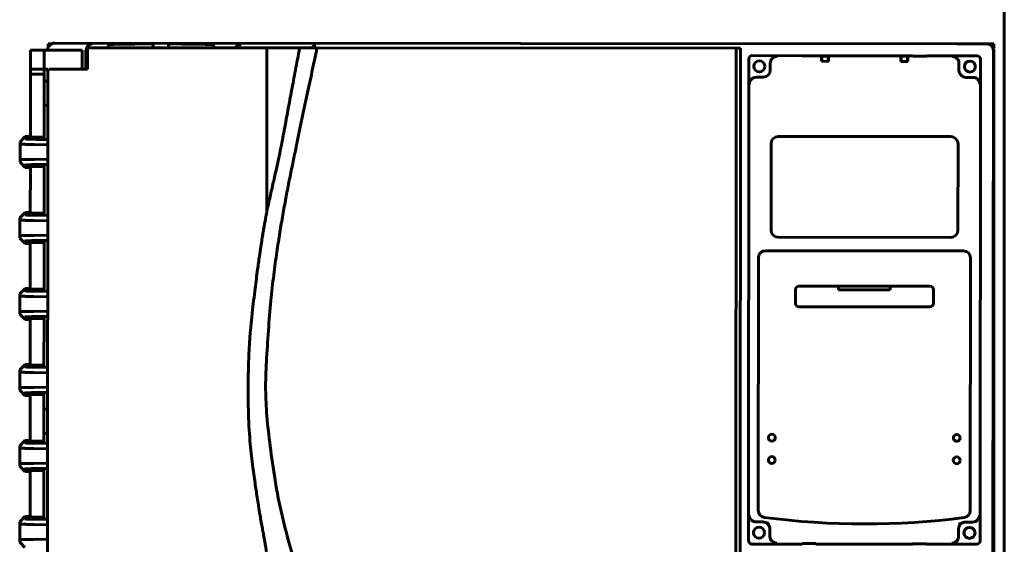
# Model space of a CAD drawing. Header units: millimetres. Extents: x 0 to 420, y 0 to 297.
# Tile 4 of 14: x 88 to 160, y 182 to 220. Entities that reach past the tile are written whole.
import ezdxf

# ---------------------------------------------------------------- set-up
doc = ezdxf.new("R2010")
doc.units = ezdxf.units.MM
doc.linetypes.add('K5LT_BASIC', pattern=[0])
doc.layers.add('Системный слой', color=7, linetype='Continuous')

# ---------------------------------------------------------------- blocks, each defined once
blk = doc.blocks.new('U55')
at = {"layer": 'Системный слой', "color": 150, "linetype": 'K5LT_BASIC', "lineweight": 60, "true_color": 0x0080ff}
for p, q in [((90.513, 217.771), (90.744, 217.771)), ((156.33, 217.771), (159.013, 217.771))]:
    blk.add_line(p, q, dxfattribs=at)
blk = doc.blocks.new('U57')
at = {"layer": 'Системный слой', "color": 150, "linetype": 'K5LT_BASIC', "lineweight": 60, "true_color": 0x0080ff}
for p, q in [((158.831, 217.683), (158.796, 217.648)), ((158.866, 217.713), (158.831, 217.683)), ((158.884, 217.726), (158.866, 217.713)), ((158.893, 217.732), (158.884, 217.726)), ((158.897, 217.735), (158.893, 217.732)), ((158.899, 217.736), (158.897, 217.735)), ((158.941, 217.757), (158.899, 217.736)), ((159.013, 217.771), (158.941, 217.757))]:
    blk.add_line(p, q, dxfattribs=at)
blk = doc.blocks.new('U60')
at = {"layer": 'Системный слой', "color": 150, "linetype": 'K5LT_BASIC', "lineweight": 60, "true_color": 0x0080ff}
for p, q in [((158.964, 217.351), (158.979, 217.359)), ((158.979, 217.359), (158.98, 217.359)), ((158.98, 217.359), (158.982, 217.36)), ((158.982, 217.36), (158.985, 217.362)), ((158.985, 217.362), (158.991, 217.366)), ((158.991, 217.366), (159, 217.373)), ((159, 217.373), (159.011, 217.388)), ((159.011, 217.388), (159.013, 217.396))]:
    blk.add_line(p, q, dxfattribs=at)
blk = doc.blocks.new('U63')
at = {"layer": 'Системный слой', "color": 150, "linetype": 'K5LT_BASIC', "lineweight": 60, "true_color": 0x0080ff}
for p, q in [((158.93, 217.465), (158.958, 217.468)), ((158.958, 217.468), (158.985, 217.47)), ((158.985, 217.47), (159.013, 217.471))]:
    blk.add_line(p, q, dxfattribs=at)
blk = doc.blocks.new('U64')
at = {"layer": 'Системный слой', "color": 150, "linetype": 'K5LT_BASIC', "lineweight": 60, "true_color": 0x0080ff}
for p, q in [((90.531, 217.77), (90.513, 217.771)), ((90.578, 217.759), (90.531, 217.77)), ((90.602, 217.749), (90.578, 217.759)), ((90.614, 217.743), (90.602, 217.749)), ((90.62, 217.74), (90.614, 217.743)), ((90.623, 217.738), (90.62, 217.74)), ((90.624, 217.737), (90.623, 217.738)), ((90.657, 217.715), (90.624, 217.737))]:
    blk.add_line(p, q, dxfattribs=at)
blk = doc.blocks.new('U65')
at = {"layer": 'Системный слой', "color": 150, "linetype": 'K5LT_BASIC', "lineweight": 60, "true_color": 0x0080ff}
for p, q in [((104.1, 217.521), (104.109, 217.533)), ((104.109, 217.533), (104.127, 217.556)), ((104.127, 217.556), (104.167, 217.597)), ((104.167, 217.597), (104.194, 217.62)), ((104.194, 217.62), (104.196, 217.622)), ((104.196, 217.622), (104.201, 217.625)), ((104.201, 217.625), (104.21, 217.633)), ((104.21, 217.633), (104.23, 217.647)), ((104.23, 217.647), (104.272, 217.671)), ((104.272, 217.671), (104.322, 217.695)), ((104.322, 217.695), (104.325, 217.696)), ((104.325, 217.696), (104.331, 217.698)), ((104.331, 217.698), (104.343, 217.702)), ((104.343, 217.702), (104.368, 217.71)), ((104.368, 217.71), (104.421, 217.722)), ((104.421, 217.722), (104.481, 217.727)), ((104.078, 217.489), (104.093, 217.511)), ((104.093, 217.511), (104.094, 217.512)), ((104.094, 217.512), (104.096, 217.515)), ((104.096, 217.515), (104.1, 217.521))]:
    blk.add_line(p, q, dxfattribs=at)
blk = doc.blocks.new('U66')
at = {"layer": 'Системный слой', "color": 150, "linetype": 'K5LT_BASIC', "lineweight": 60, "true_color": 0x0080ff}
for p, q in [((109.61, 217.532), (109.612, 217.533)), ((109.612, 217.533), (109.615, 217.536)), ((109.615, 217.536), (109.622, 217.541)), ((109.622, 217.541), (109.636, 217.552)), ((109.636, 217.552), (109.664, 217.571)), ((109.664, 217.571), (109.726, 217.604)), ((109.726, 217.604), (109.734, 217.607)), ((109.734, 217.607), (109.736, 217.608)), ((109.736, 217.608), (109.742, 217.61)), ((109.742, 217.61), (109.754, 217.614)), ((109.754, 217.614), (109.778, 217.622)), ((109.778, 217.622), (109.829, 217.634)), ((109.829, 217.634), (109.887, 217.64)), ((109.562, 217.485), (109.61, 217.532))]:
    blk.add_line(p, q, dxfattribs=at)
blk = doc.blocks.new('U67')
at = {"layer": 'Системный слой', "color": 150, "linetype": 'K5LT_BASIC', "lineweight": 60, "true_color": 0x0080ff}
for p, q in [((90.47, 217.325), (90.47, 217.326)), ((90.399, 131.075), (90.399, 131.076))]:
    blk.add_line(p, q, dxfattribs=at)
blk = doc.blocks.new('U69')
at = {"layer": 'Системный слой', "color": 150, "linetype": 'K5LT_BASIC', "lineweight": 60, "true_color": 0x0080ff}
for p, q in [((94.841, 217.626), (94.842, 217.628)), ((94.841, 217.625), (94.841, 217.626)), ((94.841, 217.616), (94.841, 217.625)), ((94.841, 217.625), (94.841, 217.625)), ((94.841, 217.607), (94.841, 217.616)), ((94.842, 217.603), (94.841, 217.607)), ((94.842, 217.632), (94.844, 217.64)), ((94.842, 217.628), (94.842, 217.632)), ((94.842, 217.601), (94.842, 217.603)), ((94.842, 217.599), (94.842, 217.601)), ((94.845, 217.589), (94.842, 217.599)), ((94.842, 217.599), (94.842, 217.599)), ((94.844, 217.64), (94.848, 217.648)), ((94.848, 217.58), (94.845, 217.589)), ((94.848, 217.649), (94.849, 217.651)), ((94.848, 217.648), (94.848, 217.649)), ((94.848, 217.648), (94.848, 217.648)), ((94.85, 217.575), (94.848, 217.58)), ((94.849, 217.651), (94.851, 217.655)), ((94.851, 217.572), (94.85, 217.575)), ((94.851, 217.655), (94.856, 217.662)), ((94.851, 217.571), (94.851, 217.572)), ((94.851, 217.57), (94.851, 217.571)), ((94.856, 217.559), (94.851, 217.57)), ((94.856, 217.662), (94.862, 217.669)), ((94.862, 217.548), (94.856, 217.559)), ((94.862, 217.67), (94.863, 217.671)), ((94.862, 217.669), (94.862, 217.67)), ((94.866, 217.542), (94.862, 217.548)), ((94.863, 217.671), (94.864, 217.672)), ((94.864, 217.672), (94.868, 217.676)), ((94.867, 217.54), (94.866, 217.542)), ((94.868, 217.538), (94.867, 217.54)), ((94.868, 217.676), (94.875, 217.683)), ((94.869, 217.537), (94.868, 217.538)), ((94.875, 217.528), (94.869, 217.537)), ((94.875, 217.683), (94.884, 217.689)), ((94.884, 217.689), (94.884, 217.69)), ((94.884, 217.69), (94.886, 217.69)), ((94.886, 217.69), (94.888, 217.692)), ((94.888, 217.692), (94.893, 217.695)), ((94.893, 217.695), (94.903, 217.701)), ((94.903, 217.701), (94.914, 217.707)), ((94.914, 217.707), (94.915, 217.707)), ((94.915, 217.707), (94.917, 217.708)), ((94.917, 217.708), (94.92, 217.709)), ((94.92, 217.709), (94.926, 217.712)), ((94.926, 217.712), (94.939, 217.716)), ((94.939, 217.716), (94.953, 217.721)), ((94.953, 217.721), (94.954, 217.721)), ((94.954, 217.721), (94.955, 217.722)), ((94.955, 217.722), (94.959, 217.722)), ((94.959, 217.722), (94.967, 217.724)), ((94.967, 217.724), (94.982, 217.728)), ((94.982, 217.728), (94.999, 217.731)), ((94.999, 217.731), (95, 217.731)), ((95, 217.731), (95.002, 217.731)), ((95.002, 217.731), (95.006, 217.732)), ((95.006, 217.732), (95.015, 217.733)), ((95.015, 217.733), (95.033, 217.734)), ((95.033, 217.734), (95.052, 217.735)), ((94.884, 217.514), (94.875, 217.528)), ((94.89, 217.507), (94.884, 217.514)), ((94.892, 217.503), (94.89, 217.507)), ((94.894, 217.501), (94.892, 217.503)), ((94.894, 217.5), (94.894, 217.501)), ((94.895, 217.5), (94.894, 217.5)), ((94.897, 217.497), (94.895, 217.5))]:
    blk.add_line(p, q, dxfattribs=at)
blk = doc.blocks.new('U70')
at = {"layer": 'Системный слой', "color": 150, "linetype": 'K5LT_BASIC', "lineweight": 60, "true_color": 0x0080ff}
for p, q in [((93.243, 217.265), (93.241, 215.948)), ((93.172, 132.298), (93.171, 131.132))]:
    blk.add_line(p, q, dxfattribs=at)
blk = doc.blocks.new('U72')
at = {"layer": 'Системный слой', "color": 150, "linetype": 'K5LT_BASIC', "lineweight": 60, "true_color": 0x0080ff}
for p, q in [((102.289, 217.729), (102.344, 217.724)), ((102.344, 217.724), (102.345, 217.724)), ((102.345, 217.724), (102.347, 217.724)), ((102.347, 217.724), (102.351, 217.723)), ((102.351, 217.723), (102.359, 217.722)), ((102.359, 217.722), (102.375, 217.718)), ((102.375, 217.718), (102.39, 217.714)), ((102.39, 217.714), (102.391, 217.714)), ((102.391, 217.714), (102.393, 217.713)), ((102.393, 217.713), (102.396, 217.712)), ((102.396, 217.712), (102.403, 217.71)), ((102.403, 217.71), (102.416, 217.705)), ((102.416, 217.705), (102.429, 217.699)), ((102.429, 217.699), (102.429, 217.699)), ((102.429, 217.699), (102.431, 217.698)), ((102.431, 217.698), (102.434, 217.697)), ((102.434, 217.697), (102.439, 217.694)), ((102.439, 217.694), (102.45, 217.688)), ((102.45, 217.688), (102.459, 217.681)), ((102.459, 217.681), (102.46, 217.681)), ((102.46, 217.681), (102.461, 217.68)), ((102.461, 217.68), (102.463, 217.679)), ((102.463, 217.679), (102.467, 217.675)), ((102.467, 217.675), (102.474, 217.668)), ((102.477, 217.539), (102.47, 217.527)), ((102.474, 217.668), (102.481, 217.661)), ((102.483, 217.55), (102.477, 217.539)), ((102.481, 217.661), (102.481, 217.661)), ((102.481, 217.661), (102.482, 217.66)), ((102.482, 217.66), (102.484, 217.658)), ((102.486, 217.556), (102.483, 217.55)), ((102.484, 217.658), (102.486, 217.654)), ((102.486, 217.654), (102.491, 217.647)), ((102.487, 217.558), (102.486, 217.556)), ((102.488, 217.56), (102.487, 217.558)), ((102.492, 217.571), (102.488, 217.56)), ((102.488, 217.56), (102.488, 217.56)), ((102.491, 217.647), (102.495, 217.639)), ((102.495, 217.58), (102.492, 217.571)), ((102.495, 217.639), (102.495, 217.638)), ((102.495, 217.638), (102.495, 217.637)), ((102.495, 217.637), (102.496, 217.635)), ((102.497, 217.585), (102.495, 217.58)), ((102.496, 217.635), (102.497, 217.632)), ((102.497, 217.632), (102.499, 217.624)), ((102.498, 217.588), (102.497, 217.587)), ((102.497, 217.587), (102.497, 217.585)), ((102.499, 217.598), (102.498, 217.589)), ((102.498, 217.589), (102.498, 217.588)), ((102.499, 217.624), (102.5, 217.615)), ((102.5, 217.607), (102.499, 217.598)), ((102.5, 217.615), (102.5, 217.615)), ((102.5, 217.615), (102.5, 217.614)), ((102.5, 217.614), (102.5, 217.611)), ((102.5, 217.611), (102.5, 217.607)), ((102.453, 217.504), (102.444, 217.491)), ((102.462, 217.516), (102.453, 217.504)), ((102.466, 217.522), (102.462, 217.516)), ((102.468, 217.525), (102.466, 217.522)), ((102.469, 217.527), (102.468, 217.525)), ((102.47, 217.527), (102.469, 217.527))]:
    blk.add_line(p, q, dxfattribs=at)

msp = doc.modelspace()

# ---------------------------------------------------------------- linework, layer by layer
at = {"layer": 'Системный слой', "color": 150, "linetype": 'K5LT_BASIC', "lineweight": 60, "true_color": 0x0080ff}
for p, q in [((159.7629, 235.2709), (159.7629, 109.6709)), ((90.5129, 217.5277), (90.5129, 217.7709)), ((90.9705, 217.8251), (158.4708, 217.7691)), ((98.1205, 217.7327), (98.1203, 217.4942)), ((98.1206, 217.7691), (98.1205, 217.7327)), ((99.2203, 217.4932), (99.2205, 217.7318)), ((99.2205, 217.7318), (99.2206, 217.7682)), ((159.0129, 217.7709), (159.0129, 217.4709)), ((89.2191, 215.9515), (89.2202, 217.3265)), ((89.2202, 217.3265), (90.2202, 217.3257)), ((90.2191, 215.9507), (90.2202, 217.3257)), ((92.9702, 217.3234), (90.2202, 217.3257)), ((92.9702, 217.3234), (92.9691, 215.9484)), ((93.3468, 217.4981), (93.3455, 215.9481)), ((93.3468, 217.4981), (93.3488, 217.4981)), ((93.3475, 215.9481), (93.3488, 217.4981)), ((106.3496, 217.4873), (93.3488, 217.4981)), ((106.3496, 217.4873), (106.3398, 205.6482)), ((106.3496, 217.4873), (108.7296, 217.4854)), ((109.9754, 217.4843), (108.7296, 217.4854)), ((109.9754, 217.4843), (140.3503, 217.4591)), ((140.2784, 130.7092), (140.3503, 217.4591)), ((140.3503, 217.4591), (140.6502, 217.4589)), ((140.6502, 217.4589), (140.62, 180.947)), ((141.5055, 216.9217), (145.1305, 216.9187)), ((145.1305, 216.9187), (145.1449, 216.897)), ((145.1449, 216.897), (146.1449, 216.8962)), ((146.1593, 216.9178), (146.1449, 216.8962)), ((146.1593, 216.9178), (153.1305, 216.912)), ((146.5188, 216.5102), (146.566, 216.891)), ((146.5212, 216.8238), (146.566, 216.891)), ((146.9737, 216.8906), (146.566, 216.891)), ((146.9737, 216.8906), (147.0203, 216.5097)), ((147.0185, 216.8234), (146.9737, 216.8906)), ((152.2688, 216.5054), (152.316, 216.8862)), ((152.2712, 216.819), (152.316, 216.8862)), ((152.7237, 216.8859), (152.316, 216.8862)), ((152.7237, 216.8859), (152.7703, 216.505)), ((152.7685, 216.8186), (152.7237, 216.8859)), ((153.1305, 216.912), (153.1449, 216.8904)), ((153.1449, 216.8904), (154.1449, 216.8896)), ((154.1593, 216.9112), (154.1449, 216.8896)), ((154.1593, 216.9112), (157.7843, 216.9082)), ((158.9702, 217.2689), (158.8986, 131.0185)), ((158.9539, 217.3959), (159.0129, 217.3959)), ((159.0129, 217.3959), (159.0129, 130.6459)), ((141.2265, 181.8274), (141.2554, 216.672)), ((142.8078, 215.8625), (142.8081, 216.3268)), ((142.8082, 216.3733), (142.8081, 216.3268)), ((146.5189, 216.6988), (146.5188, 216.5102)), ((147.0203, 216.5097), (146.5188, 216.5102)), ((147.0205, 216.6984), (147.0203, 216.5097)), ((152.2689, 216.6941), (152.2688, 216.5054)), ((152.7703, 216.505), (152.2688, 216.5054)), ((152.7705, 216.6937), (152.7703, 216.505)), ((156.4806, 216.3155), (156.4802, 215.8512)), ((156.4806, 216.3155), (156.4807, 216.3619)), ((158.034, 216.658), (158.0051, 181.8135)), ((89.2188, 215.5765), (89.215, 211.0438)), ((89.2191, 215.9515), (89.2188, 215.5765)), ((89.2188, 215.5765), (90.2188, 215.5757)), ((90.2191, 215.9507), (89.2191, 215.9515)), ((90.2183, 215.0757), (90.2191, 215.9507)), ((90.2191, 215.9507), (90.4864, 215.9505)), ((90.4864, 215.9505), (90.4172, 132.4505)), ((93.3475, 215.9481), (90.5517, 215.9504)), ((90.2169, 213.3257), (90.2183, 215.0757)), ((90.2183, 215.0757), (90.4857, 215.0755)), ((141.8448, 215.3633), (141.8016, 215.3634)), ((141.8825, 215.3633), (141.8448, 215.3633)), ((141.8825, 215.3633), (142.3073, 215.363)), ((156.9798, 215.3508), (157.4047, 215.3504)), ((157.4424, 215.3504), (157.4047, 215.3504)), ((157.4856, 215.3504), (157.4424, 215.3504)), ((90.2149, 210.971), (90.2169, 213.3257)), ((90.4842, 213.3255), (90.2169, 213.3257)), ((88.4636, 209.3768), (88.4646, 210.5275)), ((88.4647, 210.6922), (88.4646, 210.5275)), ((88.84, 211.0768), (88.4647, 210.6922)), ((88.8399, 210.9021), (88.84, 211.0768)), ((88.84, 211.0768), (89.215, 211.0765)), ((89.2149, 210.902), (89.2149, 210.9718)), ((90.2149, 210.971), (89.2149, 210.9718)), ((89.215, 211.0111), (89.215, 211.0438)), ((90.215, 211.0102), (89.215, 211.0111)), ((89.4858, 210.4896), (90.4819, 210.4741)), ((90.4822, 210.8517), (89.6696, 210.8643)), ((90.4822, 210.8632), (89.8531, 210.873)), ((142.864, 204.2996), (142.8692, 210.5495)), ((143.3901, 211.0695), (155.8899, 211.0591)), ((156.41, 210.5382), (156.4048, 204.2883)), ((88.4636, 209.3768), (88.4635, 209.2121)), ((88.4635, 209.2121), (88.8382, 208.8268)), ((88.8382, 208.8268), (88.8383, 209.0016)), ((89.2132, 208.9313), (89.2133, 209.001)), ((90.481, 209.4269), (89.4849, 209.413)), ((89.6681, 209.038), (90.4807, 209.0493)), ((90.4807, 209.0378), (89.8516, 209.029)), ((89.2132, 208.8265), (88.8382, 208.8268)), ((89.2132, 208.8593), (89.2104, 205.5438)), ((90.2132, 208.9305), (89.2132, 208.9313)), ((90.2132, 208.8912), (89.2132, 208.892)), ((89.2132, 208.8593), (89.2132, 208.892)), ((90.2132, 208.9305), (90.2104, 205.471)), ((88.8355, 205.5768), (88.4601, 205.1922)), ((88.8353, 205.4021), (88.8355, 205.5768)), ((88.8355, 205.5768), (89.2105, 205.5765)), ((89.2103, 205.402), (89.2104, 205.4718)), ((89.2104, 205.5111), (89.2104, 205.5438)), ((90.2104, 205.5102), (89.2104, 205.5111)), ((90.2104, 205.471), (89.2104, 205.4718)), ((88.459, 203.8768), (88.46, 205.0275)), ((88.4601, 205.1922), (88.46, 205.0275)), ((89.4812, 204.9896), (90.4773, 204.9741)), ((90.4776, 205.3517), (89.6651, 205.3643)), ((90.4776, 205.3632), (89.8486, 205.373)), ((88.459, 203.8768), (88.4589, 203.7121)), ((88.4589, 203.7121), (88.8336, 203.3268)), ((88.8336, 203.3268), (88.8337, 203.5016)), ((89.2086, 203.3265), (88.8336, 203.3268)), ((89.2086, 203.3593), (89.2059, 200.0438)), ((89.2086, 203.3593), (89.2086, 203.392)), ((90.2086, 203.3912), (89.2086, 203.392)), ((89.2087, 203.4313), (89.2087, 203.501)), ((90.2087, 203.4305), (89.2087, 203.4313)), ((90.4764, 203.9269), (89.4804, 203.913)), ((89.6635, 203.538), (90.4761, 203.5493)), ((90.4761, 203.5378), (89.8471, 203.5291)), ((90.2087, 203.4305), (90.2058, 199.971)), ((155.884, 203.7684), (143.384, 203.7787)), ((156.8126, 202.788), (142.4537, 202.7999)), ((141.9533, 202.3003), (141.9381, 184.002)), ((157.297, 183.9893), (157.3122, 202.2875)), ((88.8309, 200.0769), (88.4556, 199.6922)), ((88.8307, 199.9021), (88.8309, 200.0769)), ((88.8309, 200.0769), (89.2059, 200.0765)), ((89.2057, 199.902), (89.2058, 199.9718)), ((89.2058, 200.0111), (89.2059, 200.0438)), ((90.2058, 200.0102), (89.2058, 200.0111)), ((90.2058, 199.971), (89.2058, 199.9718)), ((90.4731, 199.8517), (89.6605, 199.8643)), ((90.4731, 199.8632), (89.844, 199.873)), ((144.6374, 199.0004), (144.6383, 199.9857)), ((144.8884, 200.2354), (154.3737, 200.2276)), ((147.7558, 199.978), (147.756, 200.2331)), ((151.5058, 199.9749), (147.7558, 199.978)), ((151.506, 200.2299), (151.5058, 199.9749)), ((154.6234, 199.9774), (154.6226, 198.9922)), ((88.4545, 198.3768), (88.4554, 199.5275)), ((88.4556, 199.6922), (88.4554, 199.5275)), ((89.4767, 199.4896), (90.4728, 199.4741)), ((88.4545, 198.3768), (88.4543, 198.2121)), ((90.4719, 198.4269), (89.4758, 198.413)), ((154.3724, 198.7424), (144.8872, 198.7503)), ((88.4543, 198.2121), (88.829, 197.8269)), ((88.829, 197.8269), (88.8292, 198.0016)), ((89.204, 197.8265), (88.829, 197.8269)), ((89.2041, 197.8593), (89.2013, 194.5438)), ((89.2041, 197.9313), (89.2042, 198.001)), ((90.2041, 197.9305), (89.2041, 197.9313)), ((89.2041, 197.8593), (89.2041, 197.892)), ((90.2041, 197.8912), (89.2041, 197.892)), ((89.659, 198.038), (90.4716, 198.0493)), ((90.4716, 198.0378), (89.8425, 198.0291)), ((90.2041, 197.9305), (90.2012, 194.471)), ((88.4499, 192.8768), (88.4509, 194.0275)), ((88.451, 194.1922), (88.4509, 194.0275)), ((88.8263, 194.5769), (88.451, 194.1922)), ((88.8262, 194.4021), (88.8263, 194.5769)), ((88.8263, 194.5769), (89.2013, 194.5765)), ((89.2012, 194.402), (89.2012, 194.4718)), ((90.2012, 194.471), (89.2012, 194.4718)), ((89.2013, 194.5111), (89.2013, 194.5438)), ((90.2013, 194.5102), (89.2013, 194.5111)), ((90.4685, 194.3517), (89.6559, 194.3643)), ((90.4685, 194.3632), (89.8395, 194.373)), ((89.4721, 193.9896), (90.4682, 193.9741)), ((88.4499, 192.8768), (88.4498, 192.7121)), ((88.4498, 192.7121), (88.8245, 192.3269)), ((90.4673, 192.9269), (89.4712, 192.9131)), ((88.8245, 192.3269), (88.8246, 192.5016)), ((89.1995, 192.3265), (88.8245, 192.3269)), ((89.1995, 192.3593), (89.1967, 189.0438)), ((89.1995, 192.3593), (89.1995, 192.392)), ((90.1995, 192.3912), (89.1995, 192.392)), ((89.1996, 192.4313), (89.1996, 192.501)), ((90.1996, 192.4305), (89.1996, 192.4313)), ((89.6544, 192.538), (90.467, 192.5493)), ((90.467, 192.5378), (89.8379, 192.5291)), ((90.1996, 192.4305), (90.1986, 191.3257)), ((90.1986, 191.3257), (90.1972, 189.5757)), ((90.1986, 191.3257), (90.466, 191.3255)), ((88.8218, 189.0769), (88.4464, 188.6922)), ((88.8216, 188.9021), (88.8218, 189.0769)), ((88.8218, 189.0769), (89.1968, 189.0765)), ((89.1967, 189.0111), (89.1967, 189.0438)), ((90.1967, 189.0102), (89.1967, 189.0111)), ((90.1972, 189.5757), (90.1967, 188.971)), ((90.4645, 189.5755), (90.1972, 189.5757)), ((88.4454, 187.3768), (88.4463, 188.5275)), ((88.4464, 188.6922), (88.4463, 188.5275)), ((89.1966, 188.902), (89.1967, 188.9718)), ((90.1967, 188.971), (89.1967, 188.9718)), ((89.4676, 188.4896), (90.4636, 188.4741)), ((90.4639, 188.8517), (89.6514, 188.8643)), ((90.464, 188.8632), (89.8349, 188.873)), ((88.4454, 187.3768), (88.4452, 187.2121)), ((88.4452, 187.2121), (88.8199, 186.8269)), ((88.8199, 186.8269), (88.82, 187.0016)), ((89.1949, 186.8593), (89.195, 186.892)), ((89.195, 186.9313), (89.195, 187.001)), ((90.195, 186.9305), (89.195, 186.9313)), ((90.195, 186.8912), (89.195, 186.892)), ((90.4628, 187.4269), (89.4667, 187.4131)), ((89.6499, 187.038), (90.4624, 187.0493)), ((90.4624, 187.0378), (89.8334, 187.0291)), ((90.195, 186.9305), (90.1921, 183.471)), ((89.1949, 186.8265), (88.8199, 186.8269)), ((89.1949, 186.8593), (89.1922, 183.5438)), ((88.8172, 183.5769), (88.4419, 183.1922)), ((88.8171, 183.4021), (88.8172, 183.5769)), ((88.8172, 183.5769), (89.1922, 183.5765)), ((90.1921, 183.471), (89.1921, 183.4718)), ((89.1921, 183.402), (89.1921, 183.4718)), ((89.1922, 183.5111), (89.1922, 183.5438)), ((90.1922, 183.5103), (89.1922, 183.5111)), ((90.4594, 183.3517), (89.6468, 183.3643)), ((90.4594, 183.3632), (89.8303, 183.373)), ((88.4408, 181.8768), (88.4418, 183.0275)), ((88.4419, 183.1922), (88.4418, 183.0275)), ((89.463, 182.9896), (90.4591, 182.9741)), ((141.7749, 183.1759), (141.8181, 183.1758)), ((141.8181, 183.1758), (141.8558, 183.1758)), ((142.2806, 183.1755), (141.8558, 183.1758)), ((142.6991, 183.1393), (142.6153, 183.0465)), ((142.7802, 182.6751), (142.7798, 182.1633)), ((142.7798, 182.1633), (142.7802, 182.6751)), ((156.4523, 182.1517), (156.4527, 182.6637)), ((156.5416, 183.134), (156.6238, 183.0399)), ((157.378, 183.1629), (156.9531, 183.1633)), ((157.378, 183.1629), (157.4157, 183.1629)), ((157.4157, 183.1629), (157.4589, 183.1629)), ((88.4408, 181.8768), (88.4407, 181.7121)), ((90.4582, 181.9269), (89.4621, 181.9131)), ((142.7798, 182.1633), (142.7798, 182.1426)), ((156.4523, 182.1312), (156.4523, 182.1517)), ((88.4407, 181.7121), (88.8153, 181.3269)), ((145.1156, 181.5743), (141.4761, 181.5773)), ((145.1156, 181.5743), (145.1156, 181.6045)), ((145.1156, 181.6045), (146.1156, 181.6037)), ((146.1156, 181.6037), (146.1156, 181.5735)), ((153.1156, 181.5677), (146.1156, 181.5735)), ((153.1156, 181.5979), (154.1156, 181.5971)), ((153.1156, 181.5677), (153.1156, 181.5979)), ((154.1156, 181.5971), (154.1156, 181.5668)), ((157.755, 181.5638), (154.1156, 181.5668))]:
    msp.add_line(p, q, dxfattribs=at)
for centre, radius in [((142.0192, 216.1444), 0.4), ((157.2692, 216.1318), 0.4), ((142.9227, 189.2705), 0.25), ((156.3212, 189.2594), 0.25), ((142.9213, 187.6512), 0.25), ((156.3199, 187.6401), 0.25), ((141.9912, 182.3945), 0.4), ((157.2412, 182.3818), 0.4)]:
    msp.add_circle(centre, radius, dxfattribs=at)
for centre, radius, start, end in [((142.3078, 215.863), 0.5, 269.952472, 359.952472), ((156.9802, 215.8508), 0.5, 179.952472, 269.952472), ((143.3897, 210.549), 0.5205, 89.952472, 179.952472), ((155.8895, 210.5387), 0.5205, 359.952472, 89.952472), ((143.3844, 204.2991), 0.5204, 179.952472, 269.952472), ((155.8844, 204.2888), 0.5204, 269.952472, 359.952472), ((142.4533, 202.2999), 0.5, 89.952472, 179.952472), ((156.8122, 202.288), 0.5, 359.952472, 89.952472), ((142.4381, 184.0016), 0.5, 179.952472, 262.510348), ((149.6632, 238.958), 55.9293, 262.510348, 277.394596), ((156.797, 183.9897), 0.5, 277.394596, 359.952472), ((142.2802, 182.6755), 0.5, 47.913957, 89.952472), ((142.2802, 182.6755), 0.5, 359.952572, 47.913957), ((142.6991, 183.1393), 0.125, 227.914023, 227.914981), ((156.9527, 182.6633), 0.5, 131.135109, 179.952377), ((156.9527, 182.6633), 0.5, 89.952472, 131.135109)]:
    msp.add_arc(centre, radius, start, end, dxfattribs=at)
msp.add_ellipse((141.4766, 181.8275), major_axis=(0.1456, 0.2035), ratio=0.9989864, start_param=2.1914217, end_param=3.7612588, dxfattribs=at)
for points in [[(90.9705, 217.8251), (90.804, 217.8252), (90.5967, 217.6995), (90.4703, 217.4926), (90.4702, 217.326)], [(93.2428, 217.2783), (93.2441, 217.3265), (93.2599, 217.4242), (93.3274, 217.5649), (93.4285, 217.6747), (93.5524, 217.7504), (93.6598, 217.776), (93.7175, 217.7777)], [(95.0518, 217.7352), (95.0875, 217.7362), (95.1633, 217.7383), (95.2897, 217.7414), (95.4327, 217.7447), (95.595, 217.7481), (95.781, 217.7515), (95.9947, 217.755), (96.2393, 217.7585), (96.5205, 217.7618), (96.8463, 217.7648), (97.2216, 217.7673), (97.6448, 217.7689), (97.9569, 217.7692), (98.1206, 217.7691)], [(102.2893, 217.7292), (102.2534, 217.7303), (102.1773, 217.7325), (102.0506, 217.7358), (101.9075, 217.7393), (101.7451, 217.743), (101.5589, 217.7467), (101.3452, 217.7506), (101.1006, 217.7545), (100.8191, 217.7582), (100.493, 217.7618), (100.118, 217.7649), (99.6953, 217.7672), (99.3839, 217.768), (99.2206, 217.7682)], [(158.9702, 217.2689), (158.9703, 217.4355), (158.8444, 217.6427), (158.6374, 217.769), (158.4708, 217.7691)], [(93.2428, 217.2783), (93.2427, 217.2738), (93.2426, 217.2692), (93.2426, 217.2647)], [(107.2284, 130.7366), (107.3099, 131.002), (107.474, 131.5222), (107.7221, 132.2653), (107.9754, 132.9868), (108.2382, 133.7034), (108.5185, 134.4468), (108.7926, 135.1637), (109.0894, 135.9382), (109.4101, 136.8059), (109.7315, 137.7111), (110.0591, 138.6662), (110.3964, 139.677), (110.7339, 140.7191), (111.0827, 141.8368), (111.4253, 142.9884), (111.7672, 144.1984), (112.1053, 145.474), (112.4672, 146.962), (112.8291, 148.6796), (113.1665, 150.6294), (113.4389, 152.8396), (113.5884, 155.5014), (113.6173, 157.9612), (113.4945, 160.0815), (113.1758, 162.6132), (112.65, 165.4664), (111.8525, 168.6888), (110.6932, 172.4206), (109.4588, 176.1207), (108.6276, 179.2842), (107.816, 182.1191), (107.2081, 184.5443), (106.7728, 187.19), (106.4634, 189.5428), (106.2711, 191.6231), (106.2368, 193.4301), (106.3551, 195.5648), (106.5138, 197.9279), (106.7011, 199.9429), (106.9247, 201.7283), (107.1507, 203.2892), (107.3641, 204.6246), (107.5794, 205.8641), (107.8006, 207.0482), (108.0289, 208.1942), (108.2504, 209.2662), (108.4678, 210.3109), (108.6727, 211.3108), (108.858, 212.2122), (109.0526, 213.1443), (109.2403, 214.0268), (109.4278, 214.8966), (109.6149, 215.7546), (109.7949, 216.5992), (109.9156, 217.187), (109.9754, 217.4843)], [(108.7296, 217.4854), (108.6733, 217.1981), (108.5644, 216.6402), (108.4134, 215.8573), (108.2722, 215.1162), (108.1381, 214.4044), (108.0124, 213.7301), (107.8936, 213.0865), (107.7767, 212.4509), (107.6608, 211.823), (107.5378, 211.1681), (107.3995, 210.4564), (107.2343, 209.6496), (107.0383, 208.7438), (106.8133, 207.7472), (106.58, 206.725), (106.4194, 206.0119), (106.3398, 205.6482)], [(141.2554, 216.672), (141.2554, 216.7553), (141.3186, 216.8587), (141.4222, 216.9217), (141.5055, 216.9217)], [(143.3086, 216.8762), (143.2619, 216.8756), (143.1746, 216.8617), (143.0632, 216.8141), (143.0059, 216.7725), (142.9815, 216.7515)], [(146.5212, 216.8238), (146.5204, 216.8227), (146.5195, 216.7911), (146.519, 216.7394), (146.5189, 216.6988)], [(147.0205, 216.6984), (147.0205, 216.739), (147.02, 216.7906), (147.0192, 216.8223), (147.0185, 216.8234)], [(156.308, 216.7405), (156.2839, 216.7613), (156.227, 216.8028), (156.1157, 216.8509), (156.028, 216.8651), (155.9811, 216.8657)], [(157.7843, 216.9082), (157.8676, 216.9081), (157.9711, 216.8449), (158.034, 216.7413), (158.034, 216.658)], [(142.8082, 216.3733), (142.8082, 216.4495), (142.8413, 216.587), (142.9238, 216.7017), (142.9815, 216.7515)], [(152.2712, 216.819), (152.2704, 216.818), (152.2695, 216.7863), (152.269, 216.7347), (152.2689, 216.6941)], [(152.7705, 216.6937), (152.7705, 216.7343), (152.77, 216.7859), (152.7692, 216.8176), (152.7685, 216.8186)], [(156.308, 216.7405), (156.3656, 216.6906), (156.4479, 216.5757), (156.4807, 216.4382), (156.4807, 216.3619)], [(141.4231, 215.1907), (141.4022, 215.1666), (141.3608, 215.1097), (141.3127, 214.9984), (141.2985, 214.9107), (141.2978, 214.8638)], [(157.9885, 214.8499), (157.9879, 214.8966), (157.974, 214.984), (157.9264, 215.0954), (157.8848, 215.1527), (157.8638, 215.177)], [(88.4646, 210.5275), (88.4646, 210.5238), (88.5116, 210.5162), (88.7184, 210.5056), (89.0469, 210.4963), (89.3318, 210.4915), (89.4858, 210.4896)], [(89.6696, 210.8643), (89.5407, 210.8663), (89.3126, 210.871), (89.0459, 210.8802), (88.8788, 210.8908), (88.8399, 210.8982), (88.8399, 210.9021)], [(89.8531, 210.873), (89.6404, 210.8763), (89.3447, 210.8848), (89.2149, 210.8957), (89.2149, 210.902)], [(89.4849, 209.413), (89.3309, 209.4113), (89.046, 209.407), (88.7175, 209.3983), (88.5107, 209.388), (88.4636, 209.3805), (88.4636, 209.3768)], [(88.8383, 209.0016), (88.8383, 209.0055), (88.8773, 209.0129), (89.0444, 209.0232), (89.3111, 209.0319), (89.5392, 209.0362), (89.6681, 209.038)], [(89.8516, 209.029), (89.6388, 209.0261), (89.3431, 209.0181), (89.2133, 209.0074), (89.2133, 209.001)], [(88.46, 205.0275), (88.46, 205.0238), (88.507, 205.0162), (88.7138, 205.0056), (89.0424, 204.9963), (89.3273, 204.9915), (89.4812, 204.9896)], [(89.6651, 205.3643), (89.5362, 205.3663), (89.3081, 205.371), (89.0414, 205.3802), (88.8743, 205.3908), (88.8353, 205.3982), (88.8353, 205.4021)], [(89.8486, 205.373), (89.6358, 205.3763), (89.3401, 205.3848), (89.2103, 205.3957), (89.2103, 205.402)], [(89.4804, 203.913), (89.3264, 203.9114), (89.0415, 203.907), (88.7129, 203.8983), (88.5061, 203.888), (88.459, 203.8805), (88.459, 203.8768)], [(88.8337, 203.5016), (88.8337, 203.5055), (88.8727, 203.5129), (89.0398, 203.5232), (89.3066, 203.5319), (89.5347, 203.5362), (89.6635, 203.538)], [(89.8471, 203.5291), (89.6343, 203.5261), (89.3386, 203.5181), (89.2087, 203.5074), (89.2087, 203.501)], [(89.6605, 199.8643), (89.5316, 199.8663), (89.3035, 199.871), (89.0368, 199.8802), (88.8697, 199.8908), (88.8307, 199.8982), (88.8307, 199.9021)], [(89.844, 199.873), (89.6312, 199.8763), (89.3356, 199.8848), (89.2057, 199.8957), (89.2057, 199.902)], [(144.6383, 199.9857), (144.6383, 200.069), (144.7015, 200.1725), (144.8051, 200.2355), (144.8884, 200.2354)], [(154.3737, 200.2276), (154.457, 200.2275), (154.5605, 200.1643), (154.6235, 200.0607), (154.6234, 199.9774)], [(88.4554, 199.5275), (88.4554, 199.5238), (88.5025, 199.5162), (88.7093, 199.5056), (89.0378, 199.4963), (89.3227, 199.4915), (89.4767, 199.4896)], [(144.8872, 198.7503), (144.8039, 198.7503), (144.7004, 198.8135), (144.6374, 198.9171), (144.6374, 199.0004)], [(154.6226, 198.9922), (154.6225, 198.9088), (154.5593, 198.8053), (154.4557, 198.7423), (154.3724, 198.7424)], [(89.4758, 198.413), (89.3218, 198.4114), (89.0369, 198.407), (88.7083, 198.3983), (88.5015, 198.388), (88.4545, 198.3805), (88.4545, 198.3768)], [(88.8292, 198.0016), (88.8292, 198.0055), (88.8681, 198.0129), (89.0353, 198.0232), (89.302, 198.0319), (89.5301, 198.0362), (89.659, 198.038)], [(89.8425, 198.0291), (89.6297, 198.0261), (89.334, 198.0181), (89.2042, 198.0074), (89.2042, 198.001)], [(88.4509, 194.0275), (88.4509, 194.0238), (88.4979, 194.0162), (88.7047, 194.0056), (89.0332, 193.9963), (89.3182, 193.9915), (89.4721, 193.9896)], [(89.6559, 194.3643), (89.5271, 194.3663), (89.299, 194.371), (89.0323, 194.3802), (88.8651, 194.3908), (88.8262, 194.3982), (88.8262, 194.4021)], [(89.8395, 194.373), (89.6267, 194.3763), (89.331, 194.3848), (89.2012, 194.3957), (89.2012, 194.402)], [(89.4712, 192.9131), (89.3173, 192.9114), (89.0323, 192.907), (88.7038, 192.8983), (88.497, 192.888), (88.4499, 192.8805), (88.4499, 192.8768)], [(88.8246, 192.5016), (88.8246, 192.5055), (88.8636, 192.5129), (89.0307, 192.5232), (89.2974, 192.5319), (89.5255, 192.5362), (89.6544, 192.538)], [(89.8379, 192.5291), (89.6251, 192.5261), (89.3295, 192.5181), (89.1996, 192.5074), (89.1996, 192.501)], [(88.4463, 188.5275), (88.4463, 188.5238), (88.4934, 188.5162), (88.7001, 188.5056), (89.0287, 188.4963), (89.3136, 188.4915), (89.4676, 188.4896)], [(89.6514, 188.8643), (89.5225, 188.8663), (89.2944, 188.871), (89.0277, 188.8802), (88.8606, 188.8908), (88.8216, 188.8982), (88.8216, 188.9021)], [(89.8349, 188.873), (89.6221, 188.8763), (89.3264, 188.8848), (89.1966, 188.8957), (89.1966, 188.902)], [(89.4667, 187.4131), (89.3127, 187.4114), (89.0278, 187.407), (88.6992, 187.3983), (88.4924, 187.388), (88.4454, 187.3805), (88.4454, 187.3768)], [(88.82, 187.0016), (88.82, 187.0055), (88.859, 187.0129), (89.0261, 187.0232), (89.2929, 187.0319), (89.521, 187.0362), (89.6499, 187.038)], [(89.8334, 187.0291), (89.6206, 187.0261), (89.3249, 187.0181), (89.1951, 187.0074), (89.195, 187.001)], [(89.6468, 183.3643), (89.5179, 183.3663), (89.2898, 183.371), (89.0231, 183.3802), (88.856, 183.3908), (88.817, 183.3982), (88.8171, 183.4021)], [(89.8303, 183.373), (89.6175, 183.3763), (89.3219, 183.3848), (89.1921, 183.3957), (89.1921, 183.402)], [(141.272, 183.6763), (141.2725, 183.6296), (141.2864, 183.5423), (141.3341, 183.4309), (141.3756, 183.3736), (141.3966, 183.3492)], [(157.8374, 183.3356), (157.8583, 183.3597), (157.8997, 183.4165), (157.9478, 183.5279), (157.962, 183.6155), (157.9626, 183.6625)], [(88.4418, 183.0275), (88.4417, 183.0238), (88.4888, 183.0162), (88.6956, 183.0056), (89.0241, 182.9963), (89.309, 182.9915), (89.463, 182.9896)], [(89.4621, 181.9131), (89.3081, 181.9114), (89.0232, 181.907), (88.6946, 181.8983), (88.4879, 181.888), (88.4408, 181.8805), (88.4408, 181.8768)], [(142.954, 181.7626), (142.9781, 181.7419), (143.0349, 181.7007), (143.1456, 181.6528), (143.2327, 181.6383), (143.2794, 181.6374)], [(155.9519, 181.6269), (155.9982, 181.6277), (156.085, 181.6419), (156.1958, 181.6894), (156.253, 181.7307), (156.2774, 181.7515)], [(158.0051, 181.8135), (158.005, 181.7302), (157.9419, 181.6267), (157.8383, 181.5637), (157.755, 181.5638)]]:
    msp.add_open_spline(points, degree=3, dxfattribs=at)
for points, knots in [([(141.4231, 215.1907), (141.473, 215.2483), (141.5879, 215.3306), (141.7253, 215.3634), (141.8016, 215.3634)], [0, 0, 0, 0, 0.5, 0.99999988, 0.99999988, 0.99999988, 0.99999988]), ([(157.4856, 215.3504), (157.5618, 215.3503), (157.6992, 215.3172), (157.814, 215.2347), (157.8638, 215.177)], [0.00000013, 0.00000013, 0.00000013, 0.00000013, 0.5, 1, 1, 1, 1]), ([(106.3194, 181.017), (106.3105, 181.0738), (106.2915, 181.1903), (106.2685, 181.3238), (106.2416, 181.4772), (106.2096, 181.6562), (106.1609, 181.9277), (106.1044, 182.2423), (106.0381, 182.6107), (105.96, 183.0484), (105.8694, 183.5685), (105.7615, 184.2088), (105.6337, 185.0067), (105.4783, 186.0365), (105.296, 187.3552), (105.1016, 189.0661), (104.9814, 191.2271), (104.9843, 193.5002), (105.0602, 196.0008), (105.2497, 198.1145), (105.4886, 200.0404), (105.6591, 201.3802), (105.7934, 202.3535), (105.9001, 203.0675), (105.9873, 203.6159), (106.0616, 204.0622), (106.1269, 204.4414), (106.1841, 204.7674), (106.2238, 204.9906), (106.2509, 205.1428), (106.2637, 205.215), (106.2727, 205.266), (106.2778, 205.2946), (106.2855, 205.3381), (106.3008, 205.4247), (106.3202, 205.5342), (106.3339, 205.6138), (106.3398, 205.6482)], [0, 0, 0, 0, 0.4465949, 0.8937505, 0.9854365, 1.5565091, 2.1824201, 2.8824521, 3.6810227, 4.5736666, 5.5949856, 6.7534311, 8.1362974, 9.7795863, 11.7271552, 13.9373067, 16.4057412, 18.9117383, 20.2805666, 23.6641305, 26.1222305, 28.3138067, 30.0589375, 31.4312922, 32.61152, 33.6478136, 34.5710759, 35.4428365, 36.2337779, 36.4341066, 36.7441846, 36.859804, 36.8855428, 36.9949237, 37.2455369, 37.6682653, 38, 38, 38, 38]), ([(141.7749, 183.1759), (141.6986, 183.1759), (141.5612, 183.209), (141.4465, 183.2915), (141.3966, 183.3492)], [0.00000013, 0.00000013, 0.00000013, 0.00000013, 0.5, 1, 1, 1, 1]), ([(157.8374, 183.3356), (157.7875, 183.2779), (157.6726, 183.1956), (157.5351, 183.1628), (157.4589, 183.1629)], [0, 0, 0, 0, 0.5, 0.99999988, 0.99999988, 0.99999988, 0.99999988]), ([(142.7218, 182.9128), (142.7168, 182.922), (142.7115, 182.9311), (142.7, 182.9492), (142.6938, 182.9583), (142.6807, 182.9763), (142.6736, 182.9852), (142.6629, 182.998), (142.6595, 183.0019), (142.6551, 183.0068), (142.6541, 183.0079), (142.6523, 183.0098), (142.6515, 183.0108), (142.6489, 183.0135), (142.6472, 183.0154), (142.642, 183.0208), (142.6385, 183.0245), (142.6286, 183.0343), (142.6221, 183.0404), (142.6153, 183.0465)], [0, 0, 0, 0, 3.4, 3.4, 6.8, 6.8, 10.2, 10.2, 11.694511, 11.694511, 12.0991482, 12.0991482, 12.4561734, 12.4561734, 13.1702239, 13.1702239, 14.5745204, 14.5745204, 16.9981955, 16.9981955, 16.9981955, 16.9981955]), ([(156.5416, 183.134), (156.543, 183.1215), (156.5458, 183.0964), (156.5497, 183.0623), (156.5518, 183.0439), (156.5527, 183.0362)], [0.00015306, 0.00015306, 0.00015306, 0.00015306, 0.33333333, 0.66666667, 1, 1, 1, 1]), ([(156.5505, 182.9618), (156.5566, 182.9697), (156.5629, 182.9776), (156.5732, 182.9896), (156.577, 182.9938), (156.5818, 182.999), (156.5827, 183.0001), (156.5845, 183.002), (156.5854, 183.0029), (156.5879, 183.0056), (156.5897, 183.0074), (156.5949, 183.0128), (156.5984, 183.0163), (156.609, 183.0266), (156.6162, 183.0333), (156.6238, 183.0399)], [7.3240608, 7.3240608, 7.3240608, 7.3240608, 10.2, 10.2, 11.7500108, 11.7500108, 12.1314919, 12.1314919, 12.4680857, 12.4680857, 13.1412731, 13.1412731, 14.4652057, 14.4652057, 17, 17, 17, 17]), ([(142.954, 181.7626), (142.8959, 181.8126), (142.8129, 181.9278), (142.7797, 182.0659), (142.7798, 182.1426)], [0, 0, 0, 0, 0.5, 0.99999969, 0.99999969, 0.99999969, 0.99999969]), ([(155.9519, 181.6355), (155.9701, 181.6355), (156.0071, 181.6375), (156.0638, 181.647), (156.1218, 181.6643), (156.1804, 181.6902), (156.2382, 181.7257), (156.2932, 181.771), (156.3437, 181.8267), (156.388, 181.8935), (156.4234, 181.9713), (156.4466, 182.0579), (156.4523, 182.12), (156.4523, 182.1517)], [0, 0, 0, 0, 0.09090909, 0.18181818, 0.27272727, 0.36363636, 0.45454545, 0.54545455, 0.63636364, 0.72727273, 0.81818182, 0.90909091, 0.99999979, 0.99999979, 0.99999979, 0.99999979]), ([(156.4523, 182.1312), (156.4522, 182.0545), (156.4188, 181.9165), (156.3357, 181.8014), (156.2774, 181.7515)], [0.00000032, 0.00000032, 0.00000032, 0.00000032, 0.5, 1, 1, 1, 1])]:
    msp.add_open_spline(points, degree=3, knots=knots, dxfattribs=at)

# ---------------------------------------------------------------- block references
at = {"layer": 'Системный слой'}
for name in ['U55', 'U64', 'U69', 'U72', 'U65', 'U66', 'U57', 'U67', 'U70', 'U63', 'U60']:
    msp.add_blockref(name, (0, 0), dxfattribs=at)

doc.saveas('drawing.dxf')
